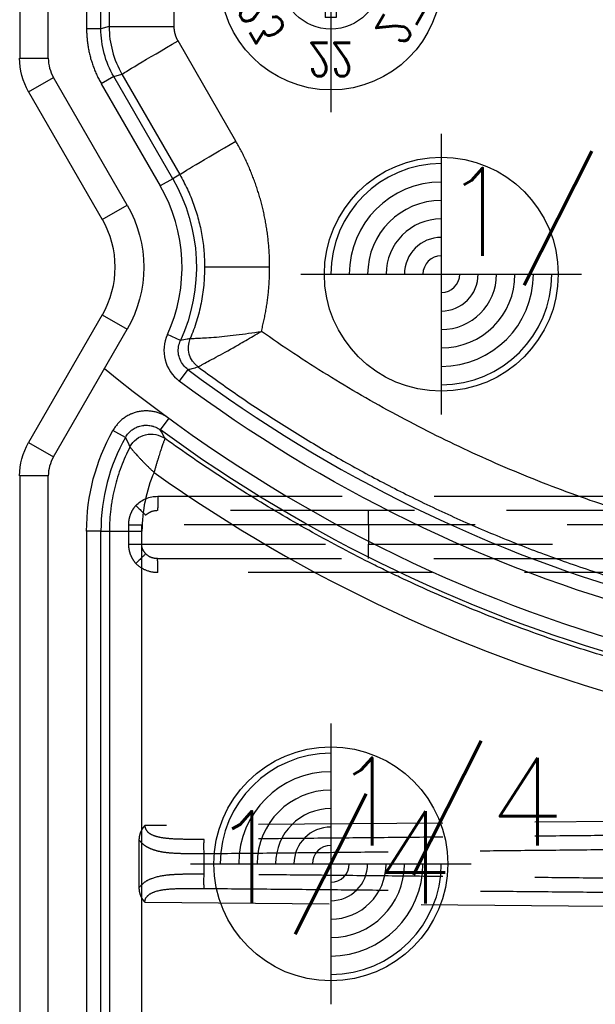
# Model space of a CAD drawing. Extents: x 2651 to 11825, y -3833 to 1075.
# Tile 194 of 256: x 4085 to 4101, y 84 to 111. Entities that reach past the tile are written whole.
import ezdxf
from ezdxf.enums import TextEntityAlignment as Align

# ---------------------------------------------------------------- set-up
doc = ezdxf.new("R2010")
doc.units = 0
doc.header["$LTSCALE"] = 10
for name, pattern in [('CENTER', [2, 1.25, -0.25, 0.25, -0.25]), ('CNSHID', [4, 3, -1]), ('DASHED', [0.75, 0.5, -0.25]), ('HIDDEN', [0.375, 0.25, -0.125])]:
    doc.linetypes.add(name, pattern=pattern)
doc.layers.get('0').update_dxf_attribs({"linetype": 'CONTINUOUS'})
doc.layers.get('Defpoints').update_dxf_attribs({"linetype": 'CONTINUOUS'})
for name, color, linetype in [('1', 7, 'CONTINUOUS'), ('CEN', 1, 'CENTER'), ('COOL', 150, 'HIDDEN'), ('DIM', 3, 'CONTINUOUS'), ('PIN', 3, 'CONTINUOUS'), ('TEXT', 4, 'CONTINUOUS'), ('WL1-HL', 4, 'CNSHID')]:
    doc.layers.add(name, color=color, linetype=linetype)
doc.styles.add('S1', font='TXT.shx')
doc.styles.get("Standard").update_dxf_attribs({"font": 'romans.shx'})
doc.dimstyles.new('MM& INCH5', dxfattribs={"dimtxt": 5, "dimasz": 2.5, "dimexe": 1, "dimexo": 0.5, "dimtad": 0, "dimrnd": 1.38778e-17, "dimzin": 9, "dimdsep": 46, "dimtxsty": 'Standard', "dimblk": 'CLOSED', "dimcen": 0, "dimclrd": 3, "dimclre": 3, "dimclrt": 3, "dimazin": 2, "dimtfac": 0.75, "dimtofl": 0, "dimtmove": 0, "dimatfit": 3, "dimfxl": 0, "dimtolj": 1, "dimarcsym": 0})

# ---------------------------------------------------------------- blocks, each defined once
blk = doc.blocks.new('A$C32D34A97')
for p, q in [((0, 9.212), (-0.24, 8.612)), ((0, 9.212), (0.24, 8.612)), ((0.24, 8.612), (-0.24, 8.612)), ((-0.15, 8.612), (-0.15, 6.964)), ((0.15, 8.612), (0.15, 6.964)), ((0.15, 6.964), (-0.15, 6.964)), ((0, 2.212), (-0.24, 1.612)), ((0, 2.212), (0.24, 1.612)), ((0.24, 1.612), (-0.24, 1.612)), ((-0.15, 1.612), (-0.15, -0.036)), ((0.15, 1.612), (0.15, -0.036)), ((0.15, -0.036), (-0.15, -0.036))]:
    blk.add_line(p, q)
for centre, radius in [((0, 8), 3), ((0, 8), 1.35), ((0, 1), 3), ((0, 1), 1.35)]:
    blk.add_circle(centre, radius)
at = {"layer": 'CEN'}
for p, q in [((0, 11.6), (0, 4.4)), ((-3.6, 8), (3.6, 8)), ((0, 4.6), (0, -2.6)), ((-3.6, 1), (3.6, 1))]:
    blk.add_line(p, q, dxfattribs=at)
at = {"style": 'S1', "text_generation_flag": 2, "width": 0.8}
for s, p in [('1', (0, 10.175)), ('25', (0, 3.175))]:
    blk.add_text(s, height=0.9, dxfattribs=at).set_placement(p, align=Align.MIDDLE)
for s, rotation, p in [('12', 30, (-1.088, 9.884)), ('2', 330, (1.087, 9.884)), ('11', 60, (-1.884, 9.088)), ('3', 300, (1.884, 9.088)), ('10', 270, (-2.175, 8)), ('4', 90, (2.175, 8)), ('9', 120, (-1.884, 6.913)), ('5', 240, (1.884, 6.913)), ('8', 150, (-1.088, 6.116)), ('6', 210, (1.087, 6.116)), ('7', 180, (0, 5.825)), ('24', 60, (-1.884, 2.088)), ('26', 300, (1.884, 2.088)), ('23', 120, (-1.884, -0.087)), ('27', 240, (1.884, -0.087)), ('22', 180, (0, -1.175))]:
    blk.add_text(s, height=0.9, rotation=rotation, dxfattribs=at).set_placement(p, align=Align.MIDDLE)
blk = doc.blocks.new('DSD')
at = {"layer": '1', "color": 7, "linetype": 'Continuous'}
for p, q in [((459.179, 567.571), (459.179, 540.854)), ((459.422, 539.947), (461.422, 536.482)), ((461.422, 533.891), (459.422, 530.426)), ((459.421, 530.426), (459.422, 530.426)), ((459.179, 529.519), (459.179, 508.469))]:
    blk.add_line(p, q, dxfattribs=at)
at = {"layer": '1', "color": 110, "linetype": 'Continuous'}
for p, q in [((459.956, 540.854), (459.956, 567.571)), ((462.095, 536.87), (460.095, 540.336)), ((460.095, 530.037), (462.095, 533.502)), ((459.956, 508.469), (459.956, 529.519))]:
    blk.add_line(p, q, dxfattribs=at)
at = {"layer": '1', "color": 252, "linetype": 'Continuous'}
for p, q in [((459.956, 540.854), (459.956, 567.571)), ((460.995, 553.626), (460.995, 541.653)), ((461.384, 541.653), (461.384, 553.626)), ((461.608, 553.402), (461.608, 541.713)), ((463.374, 541.713), (463.374, 553.39)), ((461.384, 541.653), (460.995, 541.653)), ((461.608, 541.713), (461.384, 541.653)), ((461.608, 541.713), (463.374, 541.713)), ((465.049, 538.603), (463.478, 541.324)), ((459.179, 540.854), (459.956, 540.854)), ((459.422, 539.947), (460.095, 540.336)), ((462.095, 536.87), (460.095, 540.336)), ((461.731, 540.358), (461.395, 540.164)), ((461.731, 540.358), (461.955, 540.418)), ((463.332, 537.585), (461.731, 540.358)), ((461.955, 540.418), (463.526, 537.697)), ((461.395, 540.164), (462.996, 537.39)), ((463.332, 537.585), (462.996, 537.39)), ((463.526, 537.697), (463.332, 537.585)), ((461.422, 536.482), (462.095, 536.87)), ((465.965, 535.186), (464.199, 535.186)), ((461.422, 533.891), (462.095, 533.502)), ((460.095, 530.037), (462.095, 533.502)), ((463.542, 533.195), (463.188, 533.356)), ((463.744, 532.407), (463.511, 532.096)), ((463.226, 531.085), (462.997, 530.772)), ((462.05, 530.567), (461.711, 530.757)), ((459.422, 530.426), (460.095, 530.037)), ((459.956, 529.519), (459.179, 529.519)), ((459.956, 508.469), (459.956, 529.519)), ((460.995, 528.026), (460.995, 509.961)), ((461.384, 528.026), (460.995, 528.026)), ((461.384, 509.961), (461.384, 528.026)), ((461.384, 528.026), (461.615, 528.026)), ((461.615, 528.026), (461.615, 509.961)), ((461.615, 528.026), (462.498, 528.026)), ((462.498, 509.961), (462.498, 528.026))]:
    blk.add_line(p, q, dxfattribs=at)
at = {"layer": '1', "color": 6, "linetype": 'DASHED'}
for p, q in [((499.898, 528.58), (462.919, 528.58)), ((462.138, 527.673), (462.138, 528.191)), ((462.138, 528.191), (462.482, 528.191)), ((462.482, 528.191), (462.482, 527.673)), ((468.644, 528.191), (462.482, 528.191)), ((501.545, 528.191), (468.644, 528.191)), ((468.644, 528.191), (468.644, 527.673)), ((462.138, 527.673), (462.482, 527.673)), ((462.482, 527.673), (468.644, 527.673)), ((468.644, 527.673), (501.545, 527.673)), ((462.919, 527.284), (499.898, 527.284)), ((500.665, 520.364), (462.577, 520.032)), ((462.417, 519.645), (462.417, 518.343)), ((464.183, 518.715), (464.183, 519.273)), ((462.577, 517.956), (500.665, 517.624))]:
    blk.add_line(p, q, dxfattribs=at)
at = {"layer": '1', "color": 7, "linetype": 'Continuous', "extrusion": (0, 0, -1)}
for centre, start, end in [((-460.992, 540.854), 330, 0), ((-460.992, 529.519), 0, 30)]:
    blk.add_arc(centre, 1.814, start, end, dxfattribs=at)
at = {"layer": '1', "color": 110, "linetype": 'Continuous'}
for centre, radius, start, end in [((460.992, 540.854), 1.036, 180, 210), ((486.693, 563.151), 39.735, 230.6179, 276.2068), ((460.992, 529.519), 1.036, 150, 180)]:
    blk.add_arc(centre, radius, start, end, dxfattribs=at)
at = {"layer": '1', "color": 252, "linetype": 'Continuous'}
for centre, radius, start, end in [((460.992, 540.854), 1.036, 180, 210), ((459.179, 535.186), 4.408, 335.4684, 30), ((486.693, 563.151), 38.365, 233.2604, 276.1879), ((466.562, 528.026), 5.178, 150.6203, 180), ((460.992, 529.519), 1.036, 150, 180)]:
    blk.add_arc(centre, radius, start, end, dxfattribs=at)
at = {"layer": '1', "color": 252, "linetype": 'Continuous', "extrusion": (0, 0, -1)}
for centre, radius, start, end in [((-459.179, 535.186), 4.796, 150, 204.5316), ((-459.179, 535.186), 3.368, 150, 210), ((-486.693, 563.151), 38.753, 263.8121, 306.7396), ((-466.562, 528.026), 5.567, 0, 29.3797), ((-486.693, 563.151), 40.124, 263.7932, 306.1972), ((-486.693, 474.837), 40.124, 53.8028, 96.2068)]:
    blk.add_arc(centre, radius, start, end, dxfattribs=at)
at = {"layer": '1', "color": 110, "linetype": 'Continuous', "extrusion": (0, 0, -1)}
blk.add_arc((-459.179, 535.186), 3.368, 150, 210, dxfattribs=at)
at = {"layer": '1', "color": 7, "linetype": 'Continuous'}
blk.add_arc((459.179, 535.186), 2.591, 330, 30, dxfattribs=at)
at = {"layer": '1', "color": 252, "linetype": 'Continuous', "extrusion": (0, 0, -1)}
for centre, major_axis, ratio, start_param, end_param in [((463.525, 541.324), (1.57, 0.907), 0.013094, 3.15032, 4.689719), ((465.097, 538.603), (1.57, 0.907), 0.013094, 3.15032, 4.689719), ((464.408, 533), (0.172, -0.624), 0.999938, 0.905626, 2.235967), ((464.408, 533), (0.401, -0.509), 0.999839, 1.303937, 2.634034), ((462.748, 530.009), (-0.564, -0.318), 0.999946, 0.992523, 2.709571), ((462.747, 530.009), (0.618, -0.194), 0.998759, 3.317721, 5.033378)]:
    blk.add_ellipse(centre, major_axis=major_axis, ratio=ratio, start_param=start_param, end_param=end_param, dxfattribs=at)
at = {"layer": '1', "color": 7, "linetype": 'Continuous', "extrusion": (0, 0, -1)}
for centre, start_param, end_param in [((460.992, 540.854), 2.618029, 3.141593), ((460.992, 529.519), 3.141593, 3.665156)]:
    blk.add_ellipse(centre, major_axis=(1.814, 0), ratio=0.999975, start_param=start_param, end_param=end_param, dxfattribs=at)
at = {"layer": '1', "color": 7, "linetype": 'Continuous'}
blk.add_ellipse((466.538, 528.026), major_axis=(-4.039, 0), ratio=1, start_param=5.878177, end_param=6.283185, dxfattribs=at)
at = {"layer": '1', "color": 252, "linetype": 'Continuous'}
for centre, start_param, end_param in [((486.674, 563.151), 0.952596, 1.678692), ((486.674, 474.837), 4.604494, 5.330589)]:
    blk.add_ellipse(centre, major_axis=(-41.149, 0), ratio=1, start_param=start_param, end_param=end_param, dxfattribs=at)
at = {"layer": '1', "color": 6, "linetype": 'DASHED', "extrusion": (0, 0, -1)}
for centre, major_axis, ratio, start_param, end_param in [((462.322, 528.719), (-0.28, 0.27), 0.01818, 1.589635, 2.951754), ((468.651, 528.191), (0, -0.389), 0.017452, 1.570796, 3.141593), ((468.651, 527.673), (0, -0.389), 0.017452, 0, 1.570796), ((462.322, 527.145), (-0.28, -0.27), 0.01818, 3.331431, 4.69355), ((464.19, 519.273), (-0.004, 0.389), 0.017452, 4.712558, 6.17271), ((464.19, 518.715), (-0.004, -0.389), 0.017452, 0.110475, 1.570627)]:
    blk.add_ellipse(centre, major_axis=major_axis, ratio=ratio, start_param=start_param, end_param=end_param, dxfattribs=at)
at = {"layer": '1', "color": 252, "linetype": 'Continuous'}
for points, weights in [([(460.995, 541.653), (460.995, 541.127), (461.132, 540.619), (461.395, 540.164)], [1, 0.977285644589, 0.977285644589, 1]), ([(465.965, 535.186), (465.965, 536.393), (465.653, 537.558), (465.049, 538.603)], [1, 0.977274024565, 0.977274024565, 1]), ([(465.739, 533.443), (465.889, 534.013), (465.965, 534.597), (465.965, 535.186)], [1, 0.994458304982, 0.994458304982, 1]), ([(490.56, 527.041), (481.685, 526.077), (473.041, 528.306), (465.739, 533.443)], [1, 0.957116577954, 0.957116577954, 1])]:
    blk.add_rational_spline(points, weights, degree=3, dxfattribs=at)
for points in [[(461.731, 540.358), (461.505, 540.749), (461.384, 541.201), (461.384, 541.653)], [(461.608, 541.713), (461.608, 541.261), (461.729, 540.809), (461.955, 540.418)], [(463.127, 530.534), (463.083, 530.614), (463.04, 530.693), (462.997, 530.772)], [(462.05, 530.567), (462.09, 530.481), (462.131, 530.395), (462.173, 530.308)]]:
    blk.add_open_spline(points, degree=3, dxfattribs=at)
at = {"layer": '1', "color": 7, "linetype": 'Continuous'}
blk.add_rational_spline([(463.478, 541.324), (463.409, 541.443), (463.374, 541.576), (463.374, 541.713)], [1, 0.977285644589, 0.977285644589, 1], degree=3, dxfattribs=at)
at = {"layer": '1', "color": 252, "linetype": 'Continuous'}
for points, knots in [([(463.526, 537.697), (463.597, 537.566), (463.739, 537.305), (463.906, 536.894), (464.038, 536.474), (464.131, 536.047), (464.188, 535.617), (464.195, 535.33), (464.199, 535.186)], [0, 0, 0, 0, 0.169839, 0.338408, 0.505707, 0.671739, 0.836503, 1, 1, 1, 1]), ([(464.199, 535.186), (464.194, 535.022), (464.185, 534.693), (464.109, 534.202), (463.99, 533.717), (463.87, 533.406), (463.81, 533.25)], [0, 0, 0, 0, 0.247617, 0.496822, 0.747616, 1, 1, 1, 1]), ([(463.188, 533.356), (463.09, 533.141), (463.069, 532.898), (463.186, 532.44), (463.322, 532.237), (463.511, 532.096)], [0, 0, 0, 0, 0.5, 0.5, 1, 1, 1, 1]), ([(463.809, 533.249), (463.813, 533.25), (463.828, 533.25), (463.891, 533.252), (463.936, 533.254), (464.05, 533.259), (464.119, 533.262), (464.272, 533.271), (464.357, 533.277), (464.633, 533.298), (464.839, 533.319), (465.278, 533.372), (465.505, 533.405), (465.739, 533.443)], [0, 0, 0, 0, 0.125, 0.125, 0.25, 0.25, 0.375, 0.375, 0.5, 0.5, 0.75, 0.75, 1, 1, 1, 1]), ([(464.023, 532.479), (464.027, 532.482), (464.036, 532.487), (464.088, 532.517), (464.18, 532.568), (464.334, 532.649), (464.63, 532.809), (465.043, 533.036), (465.455, 533.277), (465.666, 533.4), (465.739, 533.443)], [0, 0, 0, 0, 0.083761, 0.167399, 0.250167, 0.369334, 0.50054, 0.749939, 0.9138, 1, 1, 1, 1]), ([(463.744, 532.407), (463.701, 532.444), (463.613, 532.521), (463.524, 532.677), (463.48, 532.853), (463.482, 533.033), (463.522, 533.142), (463.542, 533.195)], [0, 0, 0, 0, 0.192519, 0.396173, 0.603829, 0.807483, 1, 1, 1, 1]), ([(463.81, 533.25), (463.782, 533.243), (463.753, 533.237), (463.664, 533.219), (463.603, 533.207), (463.542, 533.195)], [0, 0, 0, 0, 0.320336, 0.320336, 1, 1, 1, 1]), ([(463.744, 532.407), (463.782, 532.417), (463.82, 532.426), (463.914, 532.45), (463.968, 532.464), (464.023, 532.479)], [0, 0, 0, 0, 0.409752, 0.409752, 1, 1, 1, 1]), ([(464.023, 532.479), (464.378, 532.222), (465.095, 531.703), (466.214, 530.966), (467.376, 530.255), (468.583, 529.575), (469.835, 528.93), (471.131, 528.321), (472.47, 527.753), (473.851, 527.229), (475.274, 526.752), (477.26, 526.172), (481.032, 525.318), (485.084, 524.958), (488.752, 525.048), (490.12, 525.175), (490.803, 525.238)], [0, 0, 0, 0, 0.046368, 0.093547, 0.141537, 0.190338, 0.23995, 0.290372, 0.341606, 0.393651, 0.446506, 0.500173, 0.612317, 0.8549, 0.92745, 1, 1, 1, 1]), ([(463.226, 531.085), (463.197, 531.107), (463.136, 531.147), (463.039, 531.197), (462.971, 531.223), (462.927, 531.237), (462.918, 531.24), (462.901, 531.245), (462.874, 531.253), (462.847, 531.259), (462.794, 531.27), (462.722, 531.282), (462.649, 531.285), (462.604, 531.285), (462.595, 531.285), (462.576, 531.285), (462.549, 531.283), (462.521, 531.281), (462.467, 531.275), (462.395, 531.264), (462.325, 531.245), (462.273, 531.227), (462.255, 531.221), (462.23, 531.211), (462.221, 531.208), (462.204, 531.201), (462.162, 531.182), (462.09, 531.145), (462.029, 531.105), (461.985, 531.072), (461.963, 531.055), (461.942, 531.038), (461.928, 531.026), (461.921, 531.02), (461.888, 530.989), (461.837, 530.936), (461.769, 530.851), (461.73, 530.79), (461.711, 530.757)], [0, 0, 0, 0, 0.0625, 0.125, 0.1875, 0.1875, 0.203125, 0.203125, 0.21875, 0.25, 0.25, 0.3125, 0.375, 0.375, 0.390625, 0.390625, 0.40625, 0.4375, 0.4375, 0.5, 0.5625, 0.5625, 0.59375, 0.59375, 0.609375, 0.609375, 0.625, 0.6875, 0.75, 0.75, 0.78125, 0.796875, 0.796875, 0.8125, 0.8125, 0.875, 0.9375, 1, 1, 1, 1])]:
    blk.add_open_spline(points, degree=3, knots=knots, dxfattribs=at)
at = {"layer": '1', "color": 7, "linetype": 'Continuous'}
for points in [[(463.81, 533.25), (463.81, 533.25), (463.81, 533.25), (463.81, 533.25)], [(464.023, 532.479), (464.023, 532.479), (464.023, 532.479), (464.023, 532.479)], [(463.127, 530.534), (463.127, 530.534), (463.126, 530.534), (463.126, 530.534)], [(462.173, 530.308), (462.173, 530.308), (462.173, 530.308), (462.173, 530.308)]]:
    blk.add_open_spline(points, degree=3, dxfattribs=at)
for points, knots in [([(462.05, 530.567), (462.061, 530.587), (462.086, 530.625), (462.128, 530.679), (462.16, 530.711), (462.181, 530.731), (462.186, 530.734), (462.194, 530.742), (462.207, 530.753), (462.239, 530.778), (462.286, 530.809), (462.327, 530.83), (462.353, 530.841), (462.358, 530.844), (462.368, 530.848), (462.374, 530.85), (462.39, 530.857), (462.422, 530.868), (462.477, 530.883), (462.522, 530.89), (462.556, 530.894), (462.567, 530.895), (462.584, 530.896), (462.59, 530.896), (462.602, 530.897), (462.63, 530.897), (462.681, 530.894), (462.726, 530.887), (462.76, 530.88), (462.771, 530.878), (462.793, 530.872), (462.804, 530.868), (462.837, 530.858), (462.879, 530.841), (462.92, 530.821), (462.949, 530.804), (462.959, 530.798), (462.978, 530.785), (462.988, 530.778), (462.997, 530.772)], [0, 0, 0, 0, 0.0625, 0.125, 0.1875, 0.1875, 0.203125, 0.203125, 0.21875, 0.25, 0.3125, 0.375, 0.375, 0.390625, 0.390625, 0.40625, 0.40625, 0.4375, 0.5, 0.5625, 0.5625, 0.59375, 0.59375, 0.609375, 0.609375, 0.625, 0.6875, 0.75, 0.75, 0.78125, 0.78125, 0.8125, 0.8125, 0.875, 0.9375, 0.9375, 0.96875, 0.96875, 1, 1, 1, 1]), ([(463.127, 530.534), (463.124, 530.531), (463.121, 530.527), (463.117, 530.517), (463.112, 530.507), (463.111, 530.503), (463.109, 530.498), (463.107, 530.494), (463.105, 530.489), (463.101, 530.479), (463.095, 530.465), (463.089, 530.446), (463.086, 530.44), (463.081, 530.426), (463.079, 530.419), (463.07, 530.397), (463.059, 530.364), (463.04, 530.31), (463.026, 530.269), (463.015, 530.237), (463.012, 530.226), (463.004, 530.204), (462.993, 530.17), (462.974, 530.111), (462.958, 530.06), (462.946, 530.022), (462.94, 530.002), (462.934, 529.982), (462.929, 529.969), (462.927, 529.962), (462.921, 529.942), (462.917, 529.928), (462.911, 529.908), (462.908, 529.901), (462.904, 529.887), (462.894, 529.852), (462.875, 529.79), (462.858, 529.733), (462.846, 529.69), (462.84, 529.668), (462.832, 529.643), (462.829, 529.632), (462.828, 529.627), (462.825, 529.618)], [0, 0, 0, 0, 0.0625, 0.125, 0.125, 0.15625, 0.15625, 0.171875, 0.171875, 0.1875, 0.25, 0.25, 0.28125, 0.28125, 0.3125, 0.3125, 0.375, 0.4375, 0.5, 0.5, 0.53125, 0.53125, 0.5625, 0.625, 0.6875, 0.6875, 0.71875, 0.734375, 0.734375, 0.75, 0.75, 0.78125, 0.78125, 0.796875, 0.796875, 0.8125, 0.875, 0.9375, 0.9375, 0.96875, 0.984375, 0.992188, 1, 1, 1, 1]), ([(491.031, 523.143), (490.723, 523.11), (490.262, 523.065), (489.722, 523.022), (489.491, 523.006), (489.337, 522.996), (489.259, 522.991), (488.565, 522.948), (487.331, 522.9), (485.483, 522.913), (484.252, 522.979), (483.33, 523.049), (482.869, 523.09), (482.331, 523.146), (482.101, 523.172), (481.947, 523.19), (481.87, 523.2), (481.18, 523.284), (479.961, 523.463), (478.157, 523.812), (476.376, 524.241), (474.619, 524.75), (472.886, 525.339), (471.176, 526.008), (470.052, 526.508), (469.354, 526.838), (469.215, 526.905), (469.007, 527.006), (468.937, 527.04), (468.799, 527.109), (468.453, 527.281), (468.11, 527.458), (467.292, 527.892), (466.216, 528.495), (464.646, 529.472), (463.628, 530.172), (463.127, 530.534)], [0, 0, 0, 0, 0.03125, 0.046875, 0.054688, 0.054688, 0.0625, 0.0625, 0.125, 0.1875, 0.25, 0.25, 0.28125, 0.296875, 0.304688, 0.304688, 0.3125, 0.3125, 0.375, 0.4375, 0.5, 0.5625, 0.625, 0.6875, 0.75, 0.75, 0.765625, 0.765625, 0.773438, 0.773438, 0.78125, 0.8125, 0.8125, 0.875, 0.9375, 1, 1, 1, 1]), ([(462.173, 530.308), (462.127, 530.219), (462.041, 530.041), (461.929, 529.768), (461.834, 529.489), (461.755, 529.206), (461.714, 529.013), (461.687, 528.867), (461.679, 528.818), (461.668, 528.744), (461.664, 528.719), (461.657, 528.67), (461.641, 528.547), (461.621, 528.324), (461.615, 528.126), (461.615, 528.026)], [0, 0, 0, 0, 0.125, 0.25, 0.375, 0.5, 0.625, 0.625, 0.6875, 0.6875, 0.71875, 0.71875, 0.75, 0.875, 1, 1, 1, 1]), ([(462.173, 530.308), (462.181, 530.294), (462.187, 530.287), (462.19, 530.283), (462.192, 530.279), (462.195, 530.275), (462.198, 530.272), (462.205, 530.264), (462.214, 530.253), (462.226, 530.238), (462.23, 530.233), (462.239, 530.222), (462.244, 530.217), (462.259, 530.199), (462.281, 530.174), (462.319, 530.131), (462.347, 530.1), (462.369, 530.075), (462.377, 530.067), (462.393, 530.05), (462.417, 530.024), (462.459, 529.979), (462.495, 529.941), (462.523, 529.912), (462.537, 529.898), (462.552, 529.883), (462.561, 529.873), (462.566, 529.868), (462.581, 529.853), (462.591, 529.843), (462.611, 529.823), (462.621, 529.813), (462.652, 529.782), (462.673, 529.762), (462.705, 529.731), (462.716, 529.721), (462.737, 529.7), (462.759, 529.68), (462.786, 529.654), (462.806, 529.636), (462.814, 529.628), (462.818, 529.624), (462.825, 529.618)], [0, 0, 0, 0, 0.125, 0.15625, 0.15625, 0.171875, 0.171875, 0.1875, 0.25, 0.25, 0.28125, 0.28125, 0.3125, 0.3125, 0.375, 0.4375, 0.5, 0.5, 0.53125, 0.53125, 0.5625, 0.625, 0.6875, 0.6875, 0.71875, 0.734375, 0.734375, 0.75, 0.75, 0.78125, 0.78125, 0.8125, 0.8125, 0.875, 0.875, 0.90625, 0.90625, 0.9375, 0.96875, 0.984375, 0.992188, 1, 1, 1, 1])]:
    blk.add_open_spline(points, degree=3, knots=knots, dxfattribs=at)
at = {"layer": '1', "color": 6, "linetype": 'DASHED'}
for points, degree in [([(462.332, 528.719), (462.486, 528.878), (462.706, 528.968), (462.929, 528.968)], 3), ([(462.929, 528.968), (499.908, 528.968)], 1), ([(485.379, 526.896), (462.929, 526.896)], 1), ([(462.417, 518.343), (462.418, 518.118), (462.577, 517.956)], 2)]:
    blk.add_open_spline(points, degree=degree, dxfattribs=at)
for points, degree, knots in [([(462.929, 528.968), (462.929, 528.867), (462.928, 528.766), (462.924, 528.622), (462.923, 528.579), (462.918, 528.58)], 3, [0, 0, 0, 0, 0.5, 0.5, 1, 1, 1, 1]), ([(462.138, 528.191), (462.14, 528.223), (462.143, 528.319), (462.178, 528.459), (462.244, 528.606), (462.303, 528.681), (462.332, 528.719)], 3, [0, 0, 0, 0, 0.166765, 0.499709, 0.74986, 1, 1, 1, 1]), ([(462.919, 528.58), (462.855, 528.574), (462.737, 528.563), (462.642, 528.489), (462.598, 528.455)], 3, [0, 0, 0, 0, 0.537431, 1, 1, 1, 1]), ([(462.332, 527.145), (462.303, 527.184), (462.245, 527.261), (462.184, 527.392), (462.146, 527.529), (462.141, 527.625), (462.138, 527.673)], 3, [0, 0, 0, 0, 0.257807, 0.499585, 0.749789, 1, 1, 1, 1]), ([(462.482, 527.673), (462.483, 527.648), (462.487, 527.598), (462.519, 527.503), (462.566, 527.447), (462.598, 527.409)], 3, [0, 0, 0, 0, 0.256307, 0.500716, 1, 1, 1, 1]), ([(462.598, 527.409), (462.625, 527.386), (462.684, 527.338), (462.795, 527.294), (462.876, 527.288), (462.919, 527.284)], 3, [0, 0, 0, 0, 0.302174, 0.635337, 1, 1, 1, 1]), ([(462.929, 526.896), (462.817, 526.896), (462.707, 526.918), (462.503, 527.002), (462.409, 527.066), (462.332, 527.145)], 3, [0, 0, 0, 0, 0.5, 0.5, 1, 1, 1, 1]), ([(462.929, 526.896), (462.929, 526.987), (462.928, 527.095), (462.924, 527.247), (462.923, 527.285), (462.918, 527.284)], 3, [0, 0, 0, 0, 0.5, 0.5, 1, 1, 1, 1]), ([(462.577, 520.032), (462.501, 519.954), (462.459, 519.854), (462.418, 519.755), (462.417, 519.645)], 2, [0, 0, 0, 0.5, 0.5, 1, 1, 1]), ([(464.185, 519.659), (464.028, 519.658), (463.725, 519.656), (463.325, 519.666), (463.006, 519.7), (462.784, 519.763), (462.624, 519.868), (462.591, 519.98), (462.577, 520.032)], 3, [0, 0, 0, 0, 0.260791, 0.501616, 0.674867, 0.809902, 0.913469, 1, 1, 1, 1]), ([(462.417, 519.645), (462.448, 519.609), (462.514, 519.534), (462.64, 519.449), (462.794, 519.381), (462.98, 519.33), (463.241, 519.291), (463.641, 519.274), (463.981, 519.273), (464.183, 519.273)], 3, [0, 0, 0, 0, 0.082658, 0.172087, 0.270427, 0.379295, 0.499881, 0.702652, 1, 1, 1, 1]), ([(464.183, 518.715), (464.076, 518.715), (463.876, 518.716), (463.603, 518.711), (463.38, 518.703), (463.093, 518.681), (462.817, 518.627), (462.561, 518.506), (462.465, 518.397), (462.417, 518.343)], 3, [0, 0, 0, 0, 0.158259, 0.294378, 0.408401, 0.500412, 0.750075, 0.87518, 1, 1, 1, 1]), ([(462.577, 517.956), (462.578, 517.975), (462.581, 518.013), (462.61, 518.082), (462.695, 518.177), (462.923, 518.279), (463.279, 518.32), (463.725, 518.332), (464.028, 518.33), (464.185, 518.328)], 3, [0, 0, 0, 0, 0.031222, 0.062499, 0.124805, 0.249453, 0.499309, 0.739649, 1, 1, 1, 1])]:
    blk.add_open_spline(points, degree=degree, knots=knots, dxfattribs=at)
for points in [[(500.663, 520.032), (489.514, 519.905), (477.159, 519.779), (464.185, 519.659)], [(464.183, 519.273), (477.159, 519.399), (489.514, 519.544), (500.665, 519.7)], [(500.665, 518.288), (489.514, 518.444), (477.159, 518.589), (464.183, 518.715)], [(464.185, 518.328), (477.159, 518.209), (489.514, 518.083), (500.663, 517.956)]]:
    blk.add_rational_spline(points, [1, 0.984198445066, 0.984198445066, 1], degree=3, dxfattribs=at)
blk.add_blockref('A$C32D34A97', (467.625, 541.994))
blk = doc.blocks.new('*D149')
at = {"layer": 'Defpoints', "color": 0}
for p in [(4171.684, 387.642), (3870.047, 12.642), (3896.684, 12.642)]:
    blk.add_point(p, dxfattribs=at)
at = {"layer": 'DIM', "color": 3, "lineweight": -2}
blk.add_line((3896.184, 12.642), (3870.047, 12.642), dxfattribs=at)
at = {"layer": 'DIM', "color": 3, "insert": (3844.303, 12.642), "char_height": 5, "attachment_point": 5}
blk.add_mtext('\\A1;375 [14.764]', dxfattribs=at)
blk = doc.blocks.new('_Closed')
at = {"color": 0, "linetype": 'ByBlock', "lineweight": -2}
for p, q in [((-1, 0.167), (0, 0)), ((-1, 0.167), (-1, -0.167)), ((0, 0), (-1, -0.167)), ((0, 0), (-1, 0))]:
    blk.add_line(p, q, dxfattribs=at)
blk = doc.blocks.new('*D150')
at = {"layer": 'Defpoints', "color": 0}
for p in [(4171.684, 387.642), (3870.047, 55.642), (3896.684, 55.642)]:
    blk.add_point(p, dxfattribs=at)
at = {"layer": 'DIM', "color": 3, "lineweight": -2}
blk.add_line((3896.184, 55.642), (3870.047, 55.642), dxfattribs=at)
at = {"layer": 'DIM', "color": 3, "insert": (3844.303, 55.642), "char_height": 5, "attachment_point": 5}
blk.add_mtext('\\A1;332 [13.071]', dxfattribs=at)
blk = doc.blocks.new('*D151')
at = {"layer": 'Defpoints', "color": 0}
for p in [(4171.684, 387.642), (3870.047, -22.358), (3962.156, -22.358)]:
    blk.add_point(p, dxfattribs=at)
at = {"layer": 'DIM', "color": 3, "lineweight": -2}
blk.add_line((3961.656, -22.358), (3870.047, -22.358), dxfattribs=at)
at = {"layer": 'DIM', "color": 3, "insert": (3844.303, -22.358), "char_height": 5, "attachment_point": 5}
blk.add_mtext('\\A1;410 [16.142]', dxfattribs=at)
blk = doc.blocks.new('*D152')
at = {"layer": 'Defpoints', "color": 0}
for p in [(4171.684, 387.642), (3870.047, -84.358), (3941.504, -84.358)]:
    blk.add_point(p, dxfattribs=at)
at = {"layer": 'DIM', "color": 3, "lineweight": -2}
blk.add_line((3941.004, -84.358), (3870.047, -84.358), dxfattribs=at)
at = {"layer": 'DIM', "color": 3, "insert": (3844.303, -84.358), "char_height": 5, "attachment_point": 5}
blk.add_mtext('\\A1;472 [18.583]', dxfattribs=at)
blk = doc.blocks.new('*D153')
at = {"layer": 'Defpoints', "color": 0}
for p in [(4171.684, 387.642), (3870.047, -57.358), (4069.264, -57.358)]:
    blk.add_point(p, dxfattribs=at)
at = {"layer": 'DIM', "color": 3, "lineweight": -2}
blk.add_line((4068.764, -57.358), (3870.047, -57.358), dxfattribs=at)
at = {"layer": 'DIM', "color": 3, "insert": (3846.684, -57.358), "char_height": 5, "attachment_point": 5}
blk.add_mtext('\\A1;445 [17.52]', dxfattribs=at)
blk = doc.blocks.new('*D154')
at = {"layer": 'Defpoints', "color": 0}
for p in [(4171.684, 387.642), (3870.047, -104.358), (4071.444, -104.358)]:
    blk.add_point(p, dxfattribs=at)
at = {"layer": 'DIM', "color": 3, "lineweight": -2}
blk.add_line((4070.944, -104.358), (3870.047, -104.358), dxfattribs=at)
at = {"layer": 'DIM', "color": 3, "insert": (3846.684, -104.358), "char_height": 5, "attachment_point": 5}
blk.add_mtext('\\A1;492 [19.37]', dxfattribs=at)
blk = doc.blocks.new('*D155')
at = {"layer": 'Defpoints', "color": 0}
for p in [(4171.684, 387.642), (3870.047, -124.358), (4057.484, -124.358)]:
    blk.add_point(p, dxfattribs=at)
at = {"layer": 'DIM', "color": 3, "lineweight": -2}
blk.add_line((4056.984, -124.358), (3870.047, -124.358), dxfattribs=at)
at = {"layer": 'DIM', "color": 3, "insert": (3844.303, -124.358), "char_height": 5, "attachment_point": 5}
blk.add_mtext('\\A1;512 [20.157]', dxfattribs=at)
blk = doc.blocks.new('*D192')
at = {"layer": 'Defpoints', "color": 0}
for p in [(4171.684, 387.642), (3870.047, 32.042), (4076.434, 32.042)]:
    blk.add_point(p, dxfattribs=at)
at = {"layer": 'DIM', "color": 3, "lineweight": -2}
blk.add_line((4075.934, 32.042), (3870.047, 32.042), dxfattribs=at)
at = {"layer": 'DIM', "color": 3, "insert": (3849.065, 32.042), "char_height": 5, "attachment_point": 5}
blk.add_mtext('\\A1;355.6 [14]', dxfattribs=at)
blk = doc.blocks.new('*D194')
at = {"layer": 'Defpoints', "color": 0}
for p in [(4171.684, 387.642), (3974.684, -117.538), (3974.684, -149.953)]:
    blk.add_point(p, dxfattribs=at)
at = {"layer": 'DIM', "color": 3, "lineweight": -2}
blk.add_line((3974.684, -118.038), (3974.684, -149.953), dxfattribs=at)
at = {"layer": 'DIM', "color": 3, "insert": (3974.684, -172.959), "char_height": 5, "attachment_point": 5, "rotation": 90}
blk.add_mtext('\\A1;197 [7.756]', dxfattribs=at)
blk = doc.blocks.new('*D195')
at = {"layer": 'Defpoints', "color": 0}
for p in [(4171.684, 387.642), (4046.684, -137.358), (4046.684, -149.953)]:
    blk.add_point(p, dxfattribs=at)
at = {"layer": 'DIM', "color": 3, "lineweight": -2}
blk.add_line((4046.684, -137.858), (4046.684, -149.953), dxfattribs=at)
at = {"layer": 'DIM', "color": 3, "insert": (4046.684, -172.959), "char_height": 5, "attachment_point": 5, "rotation": 90}
blk.add_mtext('\\A1;125 [4.921]', dxfattribs=at)
blk = doc.blocks.new('*D196')
at = {"layer": 'Defpoints', "color": 0}
for p in [(4171.684, 387.642), (4064.684, -131.558), (4064.684, -149.953)]:
    blk.add_point(p, dxfattribs=at)
at = {"layer": 'DIM', "color": 3, "lineweight": -2}
blk.add_line((4064.684, -132.058), (4064.684, -149.953), dxfattribs=at)
at = {"layer": 'DIM', "color": 3, "insert": (4064.684, -172.959), "char_height": 5, "attachment_point": 5, "rotation": 90}
blk.add_mtext('\\A1;107 [4.213]', dxfattribs=at)
blk = doc.blocks.new('*D197')
at = {"layer": 'Defpoints', "color": 0}
for p in [(4171.684, 387.642), (4086.684, -119.598), (4086.684, -149.953)]:
    blk.add_point(p, dxfattribs=at)
at = {"layer": 'DIM', "color": 3, "lineweight": -2}
blk.add_line((4086.684, -120.098), (4086.684, -149.953), dxfattribs=at)
at = {"layer": 'DIM', "color": 3, "insert": (4086.684, -170.935), "char_height": 5, "attachment_point": 5, "rotation": 90}
blk.add_mtext('\\A1;85 [3.346]', dxfattribs=at)
blk = doc.blocks.new('*D198')
at = {"layer": 'Defpoints', "color": 0}
for p in [(4171.684, 387.642), (4096.684, -84.778), (4096.684, -149.953)]:
    blk.add_point(p, dxfattribs=at)
at = {"layer": 'DIM', "color": 3, "lineweight": -2}
blk.add_line((4096.684, -85.278), (4096.684, -149.953), dxfattribs=at)
at = {"layer": 'DIM', "color": 3, "insert": (4096.684, -170.935), "char_height": 5, "attachment_point": 5, "rotation": 90}
blk.add_mtext('\\A1;75 [2.953]', dxfattribs=at)
blk = doc.blocks.new('*D279')
at = {"layer": 'Defpoints', "color": 0}
for p in [(4171.684, 387.642), (3870.047, -67.358), (3896.684, -67.358)]:
    blk.add_point(p, dxfattribs=at)
at = {"layer": 'DIM', "color": 3, "lineweight": -2}
blk.add_line((3896.184, -67.358), (3870.047, -67.358), dxfattribs=at)
at = {"layer": 'DIM', "color": 3, "insert": (3844.303, -67.358), "char_height": 5, "attachment_point": 5}
blk.add_mtext('\\A1;455 [17.913]', dxfattribs=at)
blk = doc.blocks.new('117')
at = {"layer": 'WL1-HL'}
for radius in [13.87, 10.3]:
    blk.add_circle((254.95, 1693.104), radius, dxfattribs=at)
blk = doc.blocks.new('A$C257357D5')
at = {"layer": 'COOL'}
blk.add_blockref('117', (-315.95, -1661.104), dxfattribs=at)
blk = doc.blocks.new('*U6', base_point=(965.4695, 1808.9548))
blk.add_circle((965.4695, 1808.9548), 0.5)
for radius, start, end in [(0.4724, 90, 180), (0.3937, 90, 180), (0.315, 90, 180), (0.2362, 90, 180), (0.1575, 90, 180), (0.0787, 90, 180), (0.0787, 270, 0), (0.1575, 270, 0), (0.2362, 270, 0), (0.315, 270, 0), (0.3937, 270, 0), (0.4724, 270, 0)]:
    blk.add_arc((965.4695, 1808.9548), radius, start, end)
at = {"layer": 'PIN'}
for p, q in [((965.4695, 1809.5548), (965.4695, 1808.3548)), ((964.8695, 1808.9548), (966.0695, 1808.9548))]:
    blk.add_line(p, q, dxfattribs=at)

msp = doc.modelspace()

# ---------------------------------------------------------------- block references
at = {"layer": 'DIM'}
for name, p in [('DSD', (3626.059, -431.352)), ('A$C257357D5', (4171.684, 87.642))]:
    msp.add_blockref(name, p, dxfattribs=at)
at = {"layer": 'PIN', "xscale": 6.35, "yscale": 6.35, "zscale": 6.35}
for p in [(4096.684, 103.642), (4093.684, 87.642)]:
    msp.add_blockref('*U6', p, dxfattribs=at)

# ---------------------------------------------------------------- texts
at = {"layer": 'PIN', "color": 4}
for p in [(4096.684, 104.142), (4093.684, 88.142)]:
    msp.add_text('1/4', height=2.3813, dxfattribs=at).set_placement(p)
at = {"layer": 'TEXT'}
msp.add_text('1/4', height=2.5, dxfattribs=at).set_placement((4093.684, 87.642), align=Align.MIDDLE)

# ---------------------------------------------------------------- dimensions: what is measured, and where the dimension line sits
at = {"layer": 'DIM'}
for feature_location, offset, dtype, picture, middle in [((3962.156, -22.358), (-92.109, 0), 0, '*D151', (3844.303, -22.358)), ((3941.504, -84.358), (-71.457, 0), 0, '*D152', (3844.303, -84.358)), ((3896.684, -67.358), (-26.637, 0), 0, '*D279', (3844.303, -67.358)), ((4057.484, -124.358), (-187.437, 0), 0, '*D155', (3844.303, -124.358)), ((3896.684, 12.642), (-26.637, 0), 0, '*D149', (3844.303, 12.642)), ((3896.684, 55.642), (-26.637, 0), 0, '*D150', (3844.303, 55.642)), ((4069.264, -57.358), (-199.217, 0), 0, '*D153', (3846.684, -57.358)), ((4071.444, -104.358), (-201.397, 0), 0, '*D154', (3846.684, -104.358)), ((4076.434, 32.042), (-206.387, 0), 0, '*D192', (3849.065, 32.042)), ((3974.684, -117.538), (0, -32.415), 1, '*D194', (3974.684, -172.959)), ((4046.684, -137.358), (0, -12.595), 1, '*D195', (4046.684, -172.959)), ((4064.684, -131.558), (0, -18.395), 1, '*D196', (4064.684, -172.959)), ((4086.684, -119.598), (0, -30.355), 1, '*D197', (4086.684, -170.935)), ((4096.684, -84.778), (0, -65.175), 1, '*D198', (4096.684, -170.935))]:
    dim = msp.add_ordinate_dim(feature_location=feature_location, offset=offset, dtype=dtype, origin=(4171.684, 387.642), dimstyle='MM& INCH5', dxfattribs=at)
    dim.commit()
    dim.dimension.update_dxf_attribs({"geometry": picture, "text_midpoint": middle})

doc.saveas('drawing.dxf')
